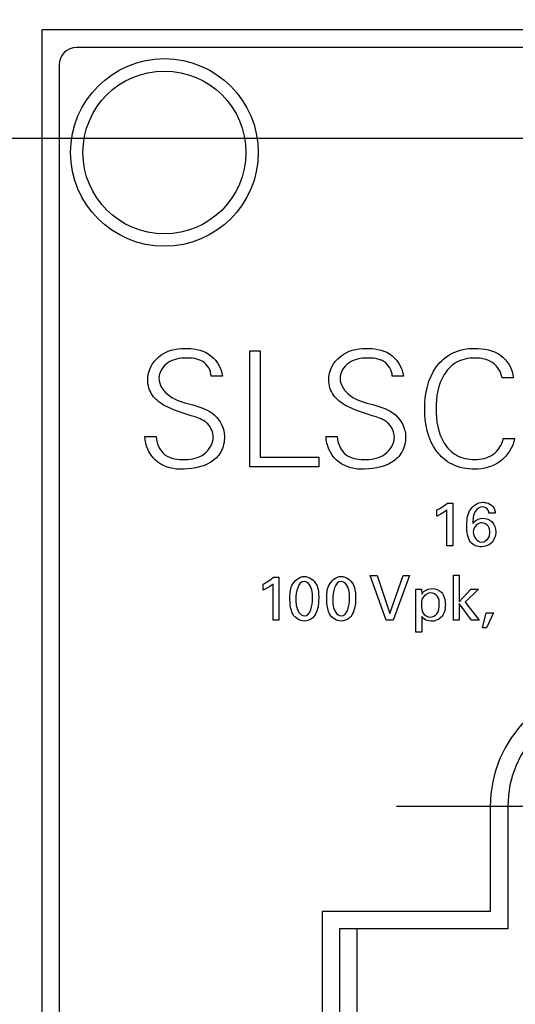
# Model space of a CAD drawing. Header units: inches. Extents: x 0 to 34, y 0 to 22.
# Tile 12 of 42: x 5.443 to 5.999, y 11.147 to 12.253. Entities that reach past the tile are written whole.
import ezdxf

# ---------------------------------------------------------------- set-up
doc = ezdxf.new("R2010")
doc.units = ezdxf.units.IN
doc.header["$LTSCALE"] = 1.87
doc.header["$MEASUREMENT"] = 0
doc.linetypes.add('CENTER', pattern=[0.6, 0.375, -0.075, 0.075, -0.075])
doc.layers.get('0').update_dxf_attribs({"linetype": 'CONTINUOUS'})
doc.layers.add('02___PRT_ALL_AXES', color=7, linetype='CONTINUOUS')
doc.layers.add('DIMENSIONS', color=7, linetype='CONTINUOUS')
doc.styles.get("Standard").update_dxf_attribs({"font": 'txt', "width": 0.8})
doc.dimstyles.new('DIMSTYLE_1', dxfattribs={"dimtxt": 0.125, "dimasz": 0.18, "dimexe": 0.125, "dimexo": 0.0625, "dimgap": 0.0625, "dimtad": 0, "dimtih": 1, "dimtoh": 1, "dimzin": 0, "dimdsep": 46, "dimtxsty": 'STANDARD', "dimblk": '_FILLED', "dimblk1": '_FILLED', "dimblk2": '_FILLED', "dimcen": 0.09, "dimazin": 0, "dimtp": 0.01, "dimtm": 0.01, "dimtfac": 1, "dimtofl": 0, "dimtmove": 0, "dimatfit": 3, "dimldrblk": '_FILLED', "dimfxl": 1, "dimtolj": 1, "dimtzin": 0, "dimarcsym": 0})

# ---------------------------------------------------------------- blocks, each defined once
blk = doc.blocks.new('_FILLED')
at = {"color": 0, "linetype": 'BYBLOCK'}
blk.add_solid([(0, 0), (-1, 0.1736), (-1, -0.1736)], dxfattribs=at)
blk = doc.blocks.new('*D6')
at = {"layer": 'DIMENSIONS', "color": 2, "linetype": 'CONTINUOUS'}
for p, q in [((3.9674, 12.6464), (3.8499, 12.6464)), ((3.9674, 12.2418), (3.9674, 12.6464)), ((5.4049, 12.2418), (3.8424, 12.2418)), ((6.0555, 12.1197), (3.8424, 12.1197)), ((3.9674, 12.1197), (3.9674, 11.7597))]:
    blk.add_line(p, q, dxfattribs=at)
at = {"layer": 'DIMENSIONS', "color": 2, "linetype": 'CONTINUOUS', "xscale": 0.18, "yscale": 0.18, "zscale": 0.18}
for p, rotation in [((3.9674, 12.2418), 270), ((3.9674, 12.1197), 90)]:
    blk.add_blockref('_FILLED', p, dxfattribs=dict(at, rotation=rotation))
at = {"layer": 'DIMENSIONS', "color": 2, "linetype": 'CONTINUOUS', "insert": (3.7874, 12.7089), "char_height": 0.125, "width": 1.125, "attachment_point": 3, "line_spacing_factor": 0.9}
blk.add_mtext('3.10{\\ftxt.shx;\\W1.000000;\\H0.125000; }[.122]', dxfattribs=at)
blk = doc.blocks.new('*D7')
at = {"layer": 'DIMENSIONS', "color": 2, "linetype": 'CONTINUOUS'}
for p, q in [((6.0555, 12.1197), (4.5924, 12.1197)), ((4.7174, 12.1197), (4.7174, 11.34)), ((4.7174, 10.3103), (4.7174, 11.09)), ((5.7592, 10.3103), (4.5924, 10.3103))]:
    blk.add_line(p, q, dxfattribs=at)
at = {"layer": 'DIMENSIONS', "color": 2, "linetype": 'CONTINUOUS', "xscale": 0.18, "yscale": 0.18, "zscale": 0.18}
for p, rotation in [((4.7174, 12.1197), 90), ((4.7174, 10.3103), 270)]:
    blk.add_blockref('_FILLED', p, dxfattribs=dict(at, rotation=rotation))
at = {"layer": 'DIMENSIONS', "color": 2, "linetype": 'CONTINUOUS', "insert": (4.7174, 11.2775), "char_height": 0.125, "width": 1.325, "attachment_point": 2, "line_spacing_factor": 0.9}
blk.add_mtext('45.96{\\ftxt.shx;\\W1.000000;\\H0.125000; }[1.809]', dxfattribs=at)
blk = doc.blocks.new('*D12')
at = {"layer": 'DIMENSIONS', "color": 2, "linetype": 'CONTINUOUS'}
for p, q in [((6.3615, 11.8137), (6.3615, 2.979)), ((5.9615, 5.337), (5.9615, 2.979)), ((5.9615, 3.104), (5.6015, 3.104)), ((6.3615, 3.104), (6.6985, 3.104))]:
    blk.add_line(p, q, dxfattribs=at)
at = {"layer": 'DIMENSIONS', "color": 2, "linetype": 'CONTINUOUS', "xscale": 0.18, "yscale": 0.18, "zscale": 0.18}
blk.add_blockref('_FILLED', (5.9615, 3.104), dxfattribs=at)
at = {"layer": 'DIMENSIONS', "color": 2, "linetype": 'CONTINUOUS', "xscale": 0.18, "yscale": 0.18, "zscale": 0.18, "rotation": 180}
blk.add_blockref('_FILLED', (6.3615, 3.104), dxfattribs=at)
at = {"layer": 'DIMENSIONS', "color": 2, "linetype": 'CONTINUOUS', "insert": (6.761, 3.1665), "char_height": 0.125, "width": 1.225, "attachment_point": 1, "line_spacing_factor": 0.9}
blk.add_mtext('10.16{\\ftxt.shx;\\W1.000000;\\H0.125000; }[.400]', dxfattribs=at)
blk = doc.blocks.new('*D13')
at = {"layer": 'DIMENSIONS', "color": 2, "linetype": 'CONTINUOUS'}
for p, q in [((5.4674, 12.3043), (5.4674, 13.8668)), ((6.1091, 11.675), (6.1091, 13.8668)), ((5.4674, 13.7418), (5.118, 13.7418)), ((6.1091, 13.7418), (6.4691, 13.7418))]:
    blk.add_line(p, q, dxfattribs=at)
at = {"layer": 'DIMENSIONS', "color": 2, "linetype": 'CONTINUOUS', "xscale": 0.18, "yscale": 0.18, "zscale": 0.18}
blk.add_blockref('_FILLED', (5.4674, 13.7418), dxfattribs=at)
at = {"layer": 'DIMENSIONS', "color": 2, "linetype": 'CONTINUOUS', "xscale": 0.18, "yscale": 0.18, "zscale": 0.18, "rotation": 180}
blk.add_blockref('_FILLED', (6.1091, 13.7418), dxfattribs=at)
at = {"layer": 'DIMENSIONS', "color": 2, "linetype": 'CONTINUOUS', "insert": (5.0555, 13.8043), "char_height": 0.125, "width": 1.225, "attachment_point": 3, "line_spacing_factor": 0.9}
blk.add_mtext('16.30{\\ftxt.shx;\\W1.000000;\\H0.125000; }[.642]', dxfattribs=at)
blk = doc.blocks.new('*D14')
at = {"layer": 'DIMENSIONS', "color": 2, "linetype": 'CONTINUOUS'}
for p, q in [((6.1091, 11.675), (6.1091, 13.1168)), ((6.6556, 12.3043), (6.6556, 13.1168)), ((6.1091, 12.9918), (5.7491, 12.9918)), ((6.6556, 12.9918), (7.014, 12.9918))]:
    blk.add_line(p, q, dxfattribs=at)
at = {"layer": 'DIMENSIONS', "color": 2, "linetype": 'CONTINUOUS', "xscale": 0.18, "yscale": 0.18, "zscale": 0.18}
blk.add_blockref('_FILLED', (6.1091, 12.9918), dxfattribs=at)
at = {"layer": 'DIMENSIONS', "color": 2, "linetype": 'CONTINUOUS', "xscale": 0.18, "yscale": 0.18, "zscale": 0.18, "rotation": 180}
blk.add_blockref('_FILLED', (6.6556, 12.9918), dxfattribs=at)
at = {"layer": 'DIMENSIONS', "color": 2, "linetype": 'CONTINUOUS', "insert": (7.0765, 13.0543), "char_height": 0.125, "width": 1.225, "attachment_point": 1, "line_spacing_factor": 0.9}
blk.add_mtext('13.88{\\ftxt.shx;\\W1.000000;\\H0.125000; }[.546]', dxfattribs=at)

msp = doc.modelspace()

# ---------------------------------------------------------------- linework, layer by layer
at = {"color": 7, "linetype": 'CONTINUOUS'}
for p, q in [((5.4674, 12.2418), (5.4674, 5.4249)), ((6.6556, 12.2418), (5.4674, 12.2418)), ((6.2169, 12.2221), (5.5067, 12.2221)), ((5.4871, 12.2024), (5.4871, 5.4642)), ((5.8217, 9.389), (5.8217, 11.2316))]:
    msp.add_line(p, q, dxfattribs=at)
at = {"color": 40, "linetype": 'CONTINUOUS'}
for p, q in [((5.7012, 11.7509), (5.7012, 11.8813)), ((5.7012, 11.8813), (5.7129, 11.8813)), ((5.7129, 11.8813), (5.7129, 11.7617)), ((5.6703, 11.8529), (5.6577, 11.8529)), ((5.8738, 11.8529), (5.8612, 11.8529)), ((5.9971, 11.8508), (5.9845, 11.8508)), ((5.5833, 11.7849), (5.5959, 11.7849)), ((5.7868, 11.7849), (5.7994, 11.7849)), ((5.9859, 11.7825), (5.9986, 11.7825)), ((5.7129, 11.7617), (5.7785, 11.7617)), ((5.7785, 11.7617), (5.7785, 11.7509)), ((5.7785, 11.7509), (5.7012, 11.7509)), ((5.9231, 11.71), (5.9293, 11.71)), ((5.9293, 11.71), (5.9293, 11.6619)), ((5.9114, 11.6955), (5.9114, 11.7025)), ((5.9226, 11.6619), (5.9226, 11.7025)), ((5.9768, 11.6986), (5.9696, 11.6986)), ((5.9293, 11.6619), (5.9226, 11.6619)), ((5.8544, 11.5786), (5.8365, 11.6288)), ((5.8365, 11.6288), (5.8442, 11.6288)), ((5.8442, 11.6288), (5.8585, 11.5859)), ((5.8585, 11.5859), (5.8735, 11.6288)), ((5.8805, 11.6288), (5.862, 11.5786)), ((5.8735, 11.6288), (5.8805, 11.6288)), ((5.9299, 11.5786), (5.9299, 11.6291)), ((5.9299, 11.6291), (5.9364, 11.6291)), ((5.9364, 11.6291), (5.9364, 11.5992)), ((5.716, 11.6122), (5.716, 11.6191)), ((5.7272, 11.5786), (5.7272, 11.6191)), ((5.7277, 11.6267), (5.7339, 11.6267)), ((5.7339, 11.6267), (5.7339, 11.5786)), ((5.8875, 11.6135), (5.8941, 11.6135)), ((5.8877, 11.6078), (5.8875, 11.6135)), ((5.8877, 11.5652), (5.8877, 11.6078)), ((5.8941, 11.6135), (5.8943, 11.6077)), ((5.9364, 11.5992), (5.9494, 11.6135)), ((5.958, 11.6135), (5.9432, 11.5987)), ((5.9494, 11.6135), (5.958, 11.6135)), ((5.9364, 11.5974), (5.9364, 11.5786)), ((5.9503, 11.5786), (5.9364, 11.5974)), ((5.9432, 11.5987), (5.9589, 11.5786)), ((5.9624, 11.5698), (5.9668, 11.5869)), ((5.9668, 11.5869), (5.9749, 11.5869)), ((5.9749, 11.5869), (5.9671, 11.5698)), ((5.7339, 11.5786), (5.7272, 11.5786)), ((5.862, 11.5786), (5.8544, 11.5786)), ((5.8942, 11.5825), (5.8942, 11.5652)), ((5.9364, 11.5786), (5.9299, 11.5786)), ((5.9589, 11.5786), (5.9503, 11.5786)), ((5.8942, 11.5652), (5.8877, 11.5652)), ((5.9671, 11.5698), (5.9624, 11.5698))]:
    msp.add_line(p, q, dxfattribs=at)
for radius in [0.1054, 0.0915]:
    msp.add_circle((5.6052, 12.1041), radius, dxfattribs=at)
at = {"color": 7, "linetype": 'CONTINUOUS'}
msp.add_arc((5.5067, 12.2024), 0.0197, 90, 180, dxfattribs=at)
at = {"color": 40, "linetype": 'CONTINUOUS'}
for points, knots in [([(5.5864, 11.8488), (5.5864, 11.8585), (5.597, 11.8789), (5.6179, 11.884), (5.6279, 11.884)], [0, 0, 0, 0, 0.4942, 1, 1, 1, 1]), ([(5.6279, 11.884), (5.637, 11.884), (5.6571, 11.8815), (5.6692, 11.8627), (5.6703, 11.8529)], [0, 0, 0, 0, 0.4797, 1, 1, 1, 1]), ([(5.7898, 11.8488), (5.7898, 11.8585), (5.8005, 11.8789), (5.8214, 11.884), (5.8314, 11.884)], [0, 0, 0, 0, 0.494201, 1, 1, 1, 1]), ([(5.8314, 11.884), (5.8404, 11.884), (5.8606, 11.8815), (5.8727, 11.8627), (5.8738, 11.8529)], [0, 0, 0, 0, 0.479763, 1, 1, 1, 1]), ([(5.8976, 11.8161), (5.8976, 11.8325), (5.9027, 11.8584), (5.9283, 11.8809), (5.9451, 11.884), (5.9538, 11.884)], [0, 0, 0, 0, 0.501079, 0.735281, 1, 1, 1, 1]), ([(5.9538, 11.884), (5.9638, 11.884), (5.985, 11.8805), (5.9964, 11.8605), (5.9971, 11.8508)], [0, 0, 0, 0, 0.506988, 1, 1, 1, 1]), ([(5.6293, 11.8731), (5.6223, 11.8731), (5.608, 11.8707), (5.599, 11.8571), (5.599, 11.8504)], [0, 0, 0, 0, 0.510933, 1, 1, 1, 1]), ([(5.6577, 11.8529), (5.6575, 11.8591), (5.6496, 11.8723), (5.6358, 11.8731), (5.6293, 11.8731)], [0, 0, 0, 0, 0.488817, 1, 1, 1, 1]), ([(5.8328, 11.8731), (5.8258, 11.8731), (5.8115, 11.8707), (5.8025, 11.8571), (5.8025, 11.8504)], [0, 0, 0, 0, 0.511062, 1, 1, 1, 1]), ([(5.8612, 11.8529), (5.861, 11.8591), (5.8531, 11.8723), (5.8393, 11.8731), (5.8328, 11.8731)], [0, 0, 0, 0, 0.488817, 1, 1, 1, 1]), ([(5.9538, 11.8731), (5.9466, 11.8731), (5.9325, 11.8702), (5.9134, 11.85), (5.9103, 11.8293), (5.9103, 11.8161)], [0, 0, 0, 0, 0.268717, 0.504904, 1, 1, 1, 1]), ([(5.9845, 11.8508), (5.9836, 11.8574), (5.9753, 11.8708), (5.9607, 11.8731), (5.9538, 11.8731)], [0, 0, 0, 0, 0.492744, 1, 1, 1, 1]), ([(5.599, 11.8504), (5.599, 11.8429), (5.6106, 11.8269), (5.636, 11.8211), (5.6628, 11.8127), (5.6727, 11.7941), (5.6727, 11.7852)], [0, 0, 0, 0, 0.216862, 0.478289, 0.745347, 1, 1, 1, 1]), ([(5.8025, 11.8504), (5.8025, 11.8429), (5.8141, 11.8269), (5.8395, 11.8211), (5.8663, 11.8127), (5.8761, 11.7941), (5.8761, 11.7852)], [0, 0, 0, 0, 0.21685, 0.478293, 0.745365, 1, 1, 1, 1]), ([(5.6396, 11.8069), (5.6279, 11.8108), (5.6101, 11.8152), (5.59, 11.8303), (5.5864, 11.8427), (5.5864, 11.8488)], [0, 0, 0, 0, 0.507598, 0.749237, 1, 1, 1, 1]), ([(5.8431, 11.8069), (5.8314, 11.8108), (5.8136, 11.8152), (5.7935, 11.8303), (5.7898, 11.8427), (5.7898, 11.8488)], [0, 0, 0, 0, 0.507546, 0.749225, 1, 1, 1, 1]), ([(5.66, 11.7841), (5.66, 11.7895), (5.6554, 11.8008), (5.6448, 11.8052), (5.6396, 11.8069)], [0, 0, 0, 0, 0.496028, 1, 1, 1, 1]), ([(5.8635, 11.7841), (5.8635, 11.7895), (5.8588, 11.8008), (5.8483, 11.8052), (5.8431, 11.8069)], [0, 0, 0, 0, 0.495981, 1, 1, 1, 1]), ([(5.9538, 11.7482), (5.9451, 11.7482), (5.9282, 11.7512), (5.9026, 11.7737), (5.8976, 11.7997), (5.8976, 11.8161)], [0, 0, 0, 0, 0.265042, 0.498343, 1, 1, 1, 1]), ([(5.9103, 11.8161), (5.9103, 11.8029), (5.9134, 11.7822), (5.9325, 11.7619), (5.9466, 11.759), (5.9538, 11.759)], [0, 0, 0, 0, 0.495125, 0.731303, 1, 1, 1, 1]), ([(5.6221, 11.7482), (5.6125, 11.7482), (5.5922, 11.7552), (5.5835, 11.7752), (5.5833, 11.7849)], [0, 0, 0, 0, 0.499724, 1, 1, 1, 1]), ([(5.5959, 11.7849), (5.5961, 11.7773), (5.6036, 11.7604), (5.6208, 11.759), (5.6286, 11.759)], [0, 0, 0, 0, 0.492393, 1, 1, 1, 1]), ([(5.6727, 11.7852), (5.6727, 11.7791), (5.6704, 11.7672), (5.6527, 11.7503), (5.6341, 11.7482), (5.6221, 11.7482)], [0, 0, 0, 0, 0.259753, 0.487742, 1, 1, 1, 1]), ([(5.6286, 11.759), (5.636, 11.759), (5.6512, 11.7624), (5.66, 11.777), (5.66, 11.7841)], [0, 0, 0, 0, 0.508419, 1, 1, 1, 1]), ([(5.8256, 11.7482), (5.816, 11.7482), (5.7957, 11.7552), (5.787, 11.7752), (5.7868, 11.7849)], [0, 0, 0, 0, 0.499698, 1, 1, 1, 1]), ([(5.7994, 11.7849), (5.7995, 11.7773), (5.8071, 11.7604), (5.8243, 11.759), (5.8321, 11.759)], [0, 0, 0, 0, 0.492432, 1, 1, 1, 1]), ([(5.8761, 11.7852), (5.8761, 11.7791), (5.8739, 11.7672), (5.8562, 11.7503), (5.8376, 11.7482), (5.8256, 11.7482)], [0, 0, 0, 0, 0.259722, 0.487725, 1, 1, 1, 1]), ([(5.8321, 11.759), (5.8395, 11.759), (5.8547, 11.7624), (5.8635, 11.777), (5.8635, 11.7841)], [0, 0, 0, 0, 0.508529, 1, 1, 1, 1]), ([(5.9986, 11.7825), (5.9968, 11.7727), (5.9847, 11.7538), (5.9638, 11.7482), (5.9538, 11.7482)], [0, 0, 0, 0, 0.498026, 1, 1, 1, 1]), ([(5.9538, 11.759), (5.9608, 11.759), (5.9756, 11.7622), (5.9845, 11.7755), (5.9859, 11.7825)], [0, 0, 0, 0, 0.49548, 1, 1, 1, 1]), ([(5.9449, 11.6838), (5.9449, 11.6898), (5.9452, 11.7021), (5.9568, 11.711), (5.9627, 11.711)], [0, 0, 0, 0, 0.504293, 1, 1, 1, 1]), ([(5.9623, 11.7058), (5.9593, 11.7058), (5.9517, 11.7004), (5.9519, 11.6918), (5.9517, 11.687)], [0, 0, 0, 0, 0.382118, 1, 1, 1, 1]), ([(5.9696, 11.6986), (5.9696, 11.6998), (5.9691, 11.7037), (5.9648, 11.7058), (5.9623, 11.7058)], [0, 0, 0, 0, 0.32218, 1, 1, 1, 1]), ([(5.9627, 11.711), (5.9641, 11.711), (5.9683, 11.7106), (5.9723, 11.7085), (5.9742, 11.7064)], [0, 0, 0, 0, 0.33725, 1, 1, 1, 1]), ([(5.9517, 11.687), (5.9521, 11.6877), (5.9546, 11.6913), (5.9593, 11.6931), (5.9629, 11.6931)], [0, 0, 0, 0, 0.18098, 1, 1, 1, 1]), ([(5.9618, 11.6878), (5.9603, 11.6878), (5.9549, 11.6869), (5.9522, 11.6808), (5.9522, 11.677)], [0, 0, 0, 0, 0.278069, 1, 1, 1, 1]), ([(5.9707, 11.6771), (5.9707, 11.6793), (5.9702, 11.6848), (5.9646, 11.6878), (5.9618, 11.6878)], [0, 0, 0, 0, 0.443874, 1, 1, 1, 1]), ([(5.9629, 11.6931), (5.9665, 11.6931), (5.9749, 11.6904), (5.9774, 11.6818), (5.9774, 11.6777)], [0, 0, 0, 0, 0.469771, 1, 1, 1, 1]), ([(5.9774, 11.6777), (5.9774, 11.6732), (5.9742, 11.6639), (5.9651, 11.6609), (5.9611, 11.6609)], [0, 0, 0, 0, 0.530999, 1, 1, 1, 1]), ([(5.9614, 11.6662), (5.9648, 11.6662), (5.9703, 11.6701), (5.9707, 11.6754), (5.9707, 11.6771)], [0, 0, 0, 0, 0.669648, 1, 1, 1, 1]), ([(5.7462, 11.6021), (5.7462, 11.6073), (5.7461, 11.6185), (5.7566, 11.6277), (5.7624, 11.6277)], [0, 0, 0, 0, 0.477807, 1, 1, 1, 1]), ([(5.7624, 11.6277), (5.7677, 11.6277), (5.7784, 11.6197), (5.7785, 11.6085), (5.7785, 11.6032)], [0, 0, 0, 0, 0.504005, 1, 1, 1, 1]), ([(5.7717, 11.6026), (5.7717, 11.6052), (5.772, 11.6122), (5.7673, 11.6221), (5.7624, 11.6221)], [0, 0, 0, 0, 0.351734, 1, 1, 1, 1]), ([(5.7876, 11.6021), (5.7876, 11.6073), (5.7875, 11.6185), (5.798, 11.6277), (5.8037, 11.6277)], [0, 0, 0, 0, 0.477873, 1, 1, 1, 1]), ([(5.8037, 11.6277), (5.8091, 11.6277), (5.8198, 11.6197), (5.8199, 11.6085), (5.8199, 11.6032)], [0, 0, 0, 0, 0.50399, 1, 1, 1, 1]), ([(5.8131, 11.6026), (5.8131, 11.6052), (5.8134, 11.6122), (5.8087, 11.6221), (5.8038, 11.6221)], [0, 0, 0, 0, 0.351734, 1, 1, 1, 1]), ([(5.9044, 11.6092), (5.9008, 11.6092), (5.894, 11.6045), (5.894, 11.5978), (5.894, 11.595)], [0, 0, 0, 0, 0.565064, 1, 1, 1, 1]), ([(5.8943, 11.6077), (5.895, 11.609), (5.8981, 11.6126), (5.903, 11.614), (5.9062, 11.614)], [0, 0, 0, 0, 0.313069, 1, 1, 1, 1]), ([(5.914, 11.5964), (5.914, 11.5994), (5.9137, 11.6058), (5.9073, 11.6092), (5.9044, 11.6092)], [0, 0, 0, 0, 0.50706, 1, 1, 1, 1]), ([(5.9062, 11.614), (5.9098, 11.614), (5.9189, 11.6105), (5.9208, 11.6008), (5.9208, 11.596)], [0, 0, 0, 0, 0.429019, 1, 1, 1, 1]), ([(5.7493, 11.5856), (5.7489, 11.5865), (5.7467, 11.5917), (5.7462, 11.5974), (5.7462, 11.6021)], [0, 0, 0, 0, 0.175186, 1, 1, 1, 1]), ([(5.7529, 11.6024), (5.7529, 11.5999), (5.7527, 11.593), (5.7574, 11.5834), (5.7623, 11.5834)], [0, 0, 0, 0, 0.339365, 1, 1, 1, 1]), ([(5.7785, 11.6032), (5.7785, 11.6006), (5.7782, 11.593), (5.7756, 11.5848), (5.7718, 11.5813)], [0, 0, 0, 0, 0.330099, 1, 1, 1, 1]), ([(5.7907, 11.5856), (5.7903, 11.5865), (5.7881, 11.5917), (5.7876, 11.5974), (5.7876, 11.6021)], [0, 0, 0, 0, 0.175223, 1, 1, 1, 1]), ([(5.7943, 11.6024), (5.7943, 11.5999), (5.7941, 11.593), (5.7988, 11.5834), (5.8037, 11.5834)], [0, 0, 0, 0, 0.339384, 1, 1, 1, 1]), ([(5.8199, 11.6032), (5.8199, 11.6006), (5.8196, 11.593), (5.817, 11.5848), (5.8132, 11.5813)], [0, 0, 0, 0, 0.330106, 1, 1, 1, 1]), ([(5.894, 11.595), (5.894, 11.5923), (5.8942, 11.5859), (5.9006, 11.5821), (5.9038, 11.5821)], [0, 0, 0, 0, 0.458811, 1, 1, 1, 1]), ([(5.9208, 11.596), (5.9208, 11.591), (5.9185, 11.5809), (5.9089, 11.5773), (5.9049, 11.5773)], [0, 0, 0, 0, 0.556725, 1, 1, 1, 1])]:
    msp.add_open_spline(points, degree=3, knots=knots, dxfattribs=at)
for points in [[(5.9114, 11.7025), (5.9155, 11.7046), (5.9195, 11.707), (5.9231, 11.71)], [(5.9742, 11.7064), (5.976, 11.7043), (5.9767, 11.7014), (5.9768, 11.6986)], [(5.9226, 11.7025), (5.9192, 11.6996), (5.9154, 11.6974), (5.9114, 11.6955)], [(5.9492, 11.6661), (5.9456, 11.671), (5.9449, 11.6777), (5.9449, 11.6838)], [(5.9522, 11.677), (5.9522, 11.6723), (5.9567, 11.6662), (5.9614, 11.6662)], [(5.9611, 11.6609), (5.9568, 11.6609), (5.9519, 11.6627), (5.9492, 11.6661)], [(5.716, 11.6191), (5.7201, 11.6213), (5.7242, 11.6237), (5.7277, 11.6267)], [(5.7272, 11.6191), (5.7238, 11.6163), (5.72, 11.614), (5.716, 11.6122)], [(5.7624, 11.6221), (5.7551, 11.6221), (5.7529, 11.6097), (5.7529, 11.6024)], [(5.8038, 11.6221), (5.7965, 11.6221), (5.7943, 11.6097), (5.7943, 11.6024)], [(5.7623, 11.5834), (5.7694, 11.5834), (5.7717, 11.5954), (5.7717, 11.6026)], [(5.8037, 11.5834), (5.8108, 11.5834), (5.8131, 11.5954), (5.8131, 11.6026)], [(5.9112, 11.5855), (5.9134, 11.5885), (5.914, 11.5926), (5.914, 11.5964)], [(5.7622, 11.5776), (5.7572, 11.5776), (5.7516, 11.5811), (5.7493, 11.5856)], [(5.8036, 11.5776), (5.7986, 11.5776), (5.793, 11.5811), (5.7907, 11.5856)], [(5.9038, 11.5821), (5.9065, 11.5821), (5.9096, 11.5833), (5.9112, 11.5855)], [(5.7718, 11.5813), (5.7693, 11.579), (5.7656, 11.5776), (5.7622, 11.5776)], [(5.8132, 11.5813), (5.8107, 11.579), (5.807, 11.5776), (5.8036, 11.5776)], [(5.9049, 11.5773), (5.9009, 11.5773), (5.8963, 11.5791), (5.8942, 11.5825)]]:
    msp.add_open_spline(points, degree=3, dxfattribs=at)
at = {"layer": '02___PRT_ALL_AXES', "color": 7, "linetype": 'CENTER'}
msp.add_line((6.1091, 11.3693), (5.866, 11.3693), dxfattribs=at)
at = {"layer": '02___PRT_ALL_AXES', "color": 7, "linetype": 'CONTINUOUS'}
for p, q in [((5.9713, 11.3693), (5.9713, 11.2512)), ((5.991, 11.3693), (5.991, 11.2316)), ((5.7823, 11.2512), (5.7823, 9.3693)), ((5.9713, 11.2512), (5.7823, 11.2512)), ((5.802, 11.2316), (5.802, 9.389)), ((5.991, 11.2316), (5.802, 11.2316))]:
    msp.add_line(p, q, dxfattribs=at)
for radius in [0.1378, 0.1181]:
    msp.add_arc((6.1091, 11.3693), radius, 0, 180, dxfattribs=at)

# ---------------------------------------------------------------- dimensions: what is measured, and where the dimension line sits
at = {"layer": 'DIMENSIONS', "color": 2, "linetype": 'CONTINUOUS'}
for base, p1, p2, picture, middle in [((6.1091, 13.7418), (5.4674, 12.2418), (6.1091, 11.6125), '*D13', (4.443, 13.7418)), ((6.6556, 12.9918), (6.1091, 11.6125), (6.6556, 12.2418), '*D14', (7.689, 12.9918)), ((6.3615, 3.104), (5.9615, 5.3995), (6.3615, 11.8762), '*D12', (7.3735, 3.104))]:
    dim = msp.add_linear_dim(base=base, p1=p1, p2=p2, dimstyle='DIMSTYLE_1', dxfattribs=at)
    dim.commit()
    dim.dimension.update_dxf_attribs({"geometry": picture, "text_midpoint": middle, "dimtype": 160})
for base, p1, p2, picture, middle in [((3.9674, 12.1197), (5.4674, 12.2418), (6.118, 12.1197), '*D6', (3.2249, 12.6464)), ((4.7174, 10.3103), (6.118, 12.1197), (5.8217, 10.3103), '*D7', (4.7174, 11.215))]:
    dim = msp.add_linear_dim(base=base, p1=p1, p2=p2, angle=270, dimstyle='DIMSTYLE_1', dxfattribs=at)
    dim.commit()
    dim.dimension.update_dxf_attribs({"geometry": picture, "text_midpoint": middle, "dimtype": 160})

doc.saveas('drawing.dxf')
